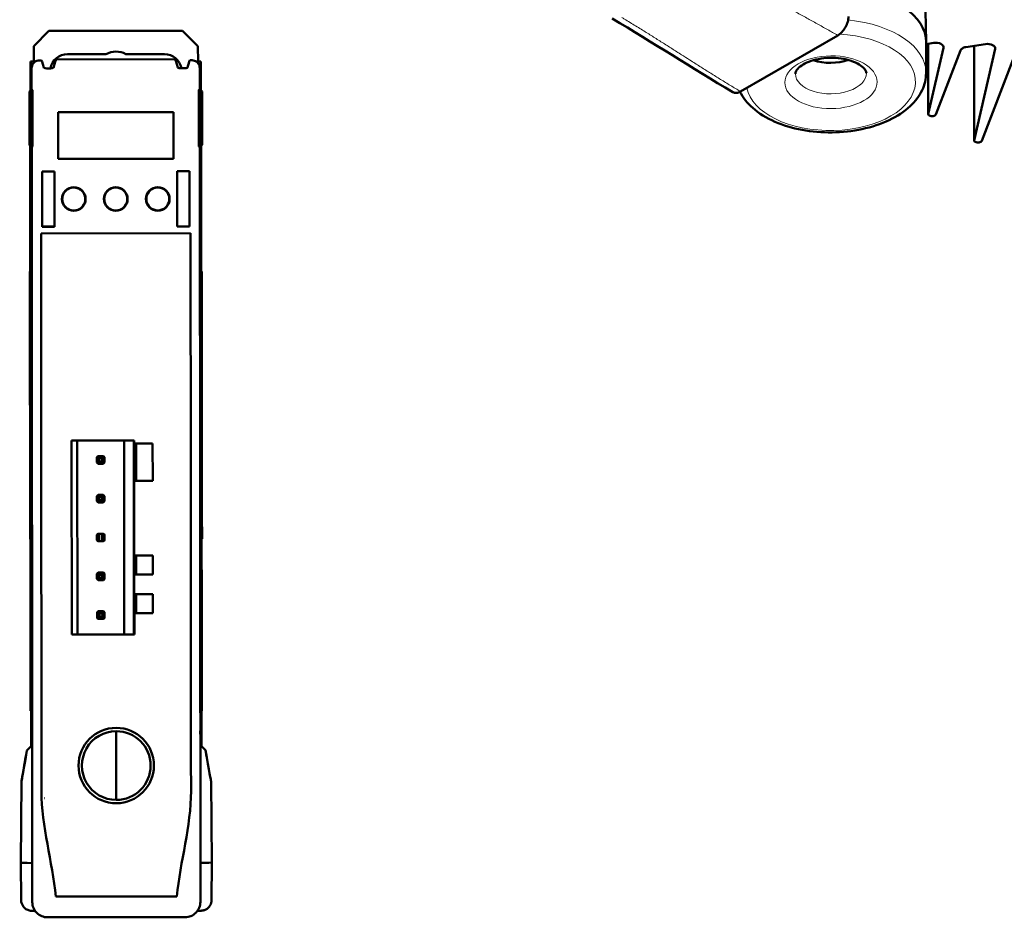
# Model space of a CAD drawing. Header units: millimetres. Extents: x -1 to 364, y 0 to 224.
# Tile 4 of 9: x 175 to 272, y 0 to 88. Entities that reach past the tile are written whole.
import ezdxf

# ---------------------------------------------------------------- set-up
doc = ezdxf.new("R2010")
doc.units = ezdxf.units.MM
doc.layers.add('Arêtes tangentes visibles(ISO)', color=7, linetype='Continuous', lineweight=18)
doc.layers.add('Arêtes visibles(ISO)', color=7, linetype='Continuous', lineweight=50)

msp = doc.modelspace()

# ---------------------------------------------------------------- linework, layer by layer
at = {"layer": 'Arêtes tangentes visibles(ISO)'}
for p, q in [((264.475, 85.73), (264.48, 78.83)), ((265.967, 85.456), (265.967, 85.342)), ((268.981, 85.533), (268.988, 76.234)), ((271.043, 85.347), (271.043, 85.234))]:
    msp.add_line(p, q, dxfattribs=at)
for centre, major_axis, start_param, end_param in [((254.92, 82.815), (9.343, 0.077), 6.277111, 7.666902), ((254.927, 81.961), (8.293, 0.068), 3.241201, 7.748212), ((254.92, 82.815), (3.482, 0.029), 3.135519, 6.289259)]:
    msp.add_ellipse(centre, major_axis=major_axis, ratio=0.571259, start_param=start_param, end_param=end_param, dxfattribs=at)
msp.add_ellipse((254.927, 81.961), major_axis=(-4.532, -0.037), ratio=0.571259, dxfattribs=at)
for points, knots in [([(243.206, 93.385), (243.245, 93.363), (243.283, 93.341), (243.415, 93.265), (243.509, 93.211), (243.792, 93.049), (243.981, 92.942), (244.17, 92.835), (244.549, 92.621), (244.929, 92.408), (245.312, 92.195), (245.653, 92.006), (245.995, 91.818), (246.337, 91.63), (246.68, 91.442), (247.024, 91.254), (247.369, 91.067), (247.713, 90.88), (248.058, 90.694), (248.404, 90.507), (248.749, 90.321), (249.095, 90.134), (249.524, 89.903), (249.607, 89.858), (249.953, 89.672), (250.215, 89.53), (250.477, 89.389), (250.823, 89.202), (251.168, 89.015), (251.512, 88.828), (251.857, 88.641), (252.201, 88.454), (252.544, 88.266), (252.886, 88.078), (253.228, 87.89), (253.569, 87.7), (253.91, 87.511), (254.25, 87.321), (254.588, 87.13), (254.923, 86.941), (255.256, 86.751), (255.588, 86.56)], [3.970926, 3.970926, 3.970926, 3.970926, 3.992443, 3.992443, 4.045089, 4.045089, 4.15038, 4.15038, 4.15038, 4.360961, 4.360961, 4.360961, 4.548784, 4.548784, 4.548784, 4.736658, 4.736658, 4.736658, 4.924572, 4.924572, 4.924572, 5.112509, 5.112509, 5.157741, 5.157741, 5.300446, 5.300446, 5.300446, 5.48836, 5.48836, 5.48836, 5.676234, 5.676234, 5.676234, 5.864056, 5.864056, 5.864056, 6.051828, 6.051828, 6.051828, 6.237821, 6.237821, 6.237821, 6.237821]), ([(246.042, 81.054), (245.716, 81.249), (245.392, 81.444), (245.069, 81.64), (244.744, 81.838), (244.42, 82.037), (244.097, 82.237), (243.774, 82.436), (243.453, 82.637), (243.132, 82.838), (242.812, 83.038), (242.492, 83.24), (242.173, 83.442), (241.854, 83.643), (241.535, 83.845), (241.217, 84.048), (240.976, 84.201), (240.734, 84.355), (240.417, 84.557), (240.34, 84.606), (239.946, 84.857), (239.628, 85.06), (239.31, 85.262), (238.992, 85.464), (238.673, 85.666), (238.354, 85.868), (238.035, 86.07), (237.716, 86.271), (237.395, 86.472), (237.075, 86.673), (236.753, 86.873), (236.43, 87.073), (236.068, 87.297), (235.705, 87.52), (235.339, 87.741), (235.157, 87.852), (234.973, 87.963), (234.698, 88.128), (234.606, 88.183), (234.475, 88.261), (234.438, 88.283), (234.4, 88.306)], [0.001745, 0.001745, 0.001745, 0.001745, 0.187738, 0.187738, 0.187738, 0.37551, 0.37551, 0.37551, 0.563332, 0.563332, 0.563332, 0.751206, 0.751206, 0.751206, 0.93912, 0.93912, 0.93912, 1.081825, 1.081825, 1.127057, 1.127057, 1.314994, 1.314994, 1.314994, 1.502908, 1.502908, 1.502908, 1.690782, 1.690782, 1.690782, 1.878605, 1.878605, 1.878605, 2.089186, 2.089186, 2.089186, 2.194477, 2.194477, 2.247123, 2.247123, 2.26864, 2.26864, 2.26864, 2.26864])]:
    msp.add_open_spline(points, degree=3, knots=knots, dxfattribs=at)
at = {"layer": 'Arêtes visibles(ISO)'}
for p, q in [((264.114, 94.194), (264.269, 85.948)), ((176.656, 85.502), (178.155, 87.004)), ((178.155, 87.004), (191.249, 87.014)), ((191.249, 87.014), (192.782, 85.515)), ((255.588, 86.56), (246.042, 81.054)), ((176.673, 83.995), (176.656, 85.502)), ((192.782, 85.515), (192.799, 84.008)), ((264.262, 82.859), (264.27, 85.883)), ((265.029, 85.816), (264.269, 85.698)), ((264.473, 85.73), (264.478, 78.813)), ((264.48, 78.83), (265.967, 85.342)), ((267.634, 85.083), (265.219, 78.803)), ((270.105, 85.707), (268.172, 85.408)), ((268.979, 85.533), (268.986, 76.218)), ((268.988, 76.234), (271.043, 85.234)), ((190.494, 84.216), (178.914, 84.207)), ((179.967, 84.718), (183.754, 84.721)), ((185.705, 84.722), (189.492, 84.725)), ((272.812, 84.229), (269.726, 76.207)), ((176.819, 83.996), (176.342, 83.995)), ((176.344, 81.164), (176.342, 83.995)), ((176.455, 83.351), (176.457, 81.408)), ((177.641, 83.387), (177.641, 83.39)), ((178.616, 83.39), (178.616, 83.388)), ((190.794, 83.4), (190.794, 83.398)), ((191.769, 83.401), (191.769, 83.399)), ((192.59, 84.008), (193.067, 84.009)), ((192.957, 81.421), (192.955, 83.364)), ((193.069, 81.177), (193.067, 84.009)), ((176.457, 81.277), (176.232, 81.051)), ((176.537, 81.196), (176.31, 80.973)), ((176.457, 81.277), (176.457, 81.408)), ((176.457, 81.277), (176.537, 81.196)), ((176.537, 81.196), (176.542, 75.657)), ((192.876, 81.209), (192.957, 81.29)), ((192.881, 75.67), (192.876, 81.209)), ((192.876, 81.209), (193.103, 80.986)), ((192.957, 81.421), (192.957, 81.29)), ((192.957, 81.29), (193.182, 81.065)), ((176.232, 81.051), (176.31, 80.973)), ((176.232, 81.051), (176.236, 75.801)), ((176.31, 80.973), (176.315, 75.88)), ((193.182, 81.065), (193.103, 80.986)), ((193.103, 80.986), (193.107, 75.893)), ((193.182, 81.065), (193.186, 75.815)), ((179.046, 79.01), (190.371, 79.019)), ((179.05, 74.435), (179.046, 79.01)), ((190.371, 79.019), (190.375, 74.444)), ((264.587, 78.697), (264.544, 78.722)), ((176.236, 75.801), (176.315, 75.88)), ((176.236, 75.801), (176.461, 75.577)), ((176.311, 75.726), (176.356, 20.245)), ((176.315, 75.88), (176.542, 75.657)), ((176.39, 24.393), (176.349, 75.689)), ((176.363, 75.674), (176.397, 74.697)), ((176.542, 75.657), (176.461, 75.577)), ((176.521, 1.493), (176.461, 75.577)), ((193.107, 75.893), (192.881, 75.67)), ((192.961, 75.59), (192.881, 75.67)), ((193.186, 75.815), (192.961, 75.59)), ((192.961, 75.59), (193.021, 1.507)), ((193.026, 74.71), (193.059, 75.688)), ((193.074, 75.702), (193.115, 24.407)), ((193.186, 75.815), (193.107, 75.893)), ((193.111, 75.74), (193.156, 20.259)), ((269.095, 76.101), (269.052, 76.126)), ((190.375, 74.444), (179.05, 74.435)), ((176.405, 74.029), (176.411, 66.87)), ((193.026, 66.884), (193.02, 74.042)), ((177.48, 73.209), (178.693, 73.21)), ((177.484, 67.783), (177.48, 73.209)), ((177.48, 73.206), (178.69, 73.207)), ((178.693, 73.21), (178.69, 73.207)), ((178.69, 73.207), (178.694, 67.787)), ((178.693, 73.21), (178.697, 67.784)), ((190.734, 73.219), (191.946, 73.22)), ((190.738, 67.794), (190.734, 73.219)), ((190.734, 73.219), (190.736, 73.217)), ((190.736, 73.217), (191.946, 73.218)), ((190.741, 67.797), (190.736, 73.217)), ((191.946, 73.22), (191.951, 67.795)), ((178.694, 67.787), (177.484, 67.786)), ((178.697, 67.784), (177.484, 67.783)), ((178.694, 67.787), (178.697, 67.784)), ((190.741, 67.797), (190.738, 67.794)), ((191.951, 67.795), (190.738, 67.794)), ((191.951, 67.798), (190.741, 67.797)), ((177.378, 67.121), (192.058, 67.133)), ((176.404, 66.191), (176.395, 65.952)), ((193.043, 65.965), (193.034, 66.204)), ((176.386, 65.168), (176.41, 35.322)), ((193.077, 35.336), (193.053, 65.182)), ((176.284, 63.37), (176.321, 63.37)), ((176.284, 63.37), (176.285, 60.97)), ((193.121, 63.384), (193.159, 63.384)), ((193.16, 60.984), (193.159, 63.384)), ((176.287, 59.62), (176.285, 60.97)), ((193.16, 60.984), (193.162, 59.634)), ((176.287, 59.62), (176.324, 59.62)), ((176.287, 59.62), (176.287, 59.02)), ((176.287, 59.02), (176.301, 41.47)), ((193.124, 59.634), (193.162, 59.634)), ((193.162, 59.034), (193.162, 59.634)), ((193.176, 41.484), (193.162, 59.034)), ((180.932, 46.799), (180.384, 46.798)), ((180.4, 27.748), (180.384, 46.798)), ((180.932, 46.799), (185.529, 46.803)), ((180.947, 27.749), (180.932, 46.799)), ((185.545, 27.753), (185.529, 46.803)), ((186.474, 46.803), (185.529, 46.803)), ((186.49, 27.753), (186.474, 46.803)), ((186.524, 46.803), (186.474, 46.803)), ((186.524, 46.513), (186.524, 46.803)), ((188.336, 46.514), (186.524, 46.513)), ((186.71, 42.849), (186.707, 46.513)), ((188.339, 42.851), (188.336, 46.514)), ((182.861, 44.647), (182.861, 45.144)), ((182.917, 45.214), (183.086, 45.046)), ((183.086, 44.746), (182.918, 44.577)), ((182.987, 45.271), (183.484, 45.271)), ((183.485, 44.521), (182.987, 44.521)), ((183.086, 45.046), (183.086, 44.746)), ((183.086, 45.046), (183.386, 45.046)), ((183.086, 44.746), (183.386, 44.746)), ((183.386, 45.046), (183.554, 45.214)), ((183.386, 44.746), (183.386, 45.046)), ((183.554, 44.578), (183.386, 44.746)), ((183.611, 45.145), (183.611, 44.647)), ((186.527, 42.849), (188.339, 42.851)), ((186.533, 35.518), (186.527, 42.849)), ((176.301, 41.47), (176.302, 40.87)), ((176.339, 40.87), (176.302, 40.87)), ((176.303, 39.52), (176.302, 40.87)), ((182.864, 40.837), (182.864, 41.334)), ((182.921, 41.404), (183.089, 41.236)), ((183.089, 40.936), (182.921, 40.767)), ((182.99, 41.461), (183.487, 41.461)), ((183.488, 40.711), (182.991, 40.711)), ((183.089, 41.236), (183.089, 40.936)), ((183.089, 41.236), (183.389, 41.236)), ((183.089, 40.936), (183.389, 40.936)), ((183.389, 41.236), (183.557, 41.404)), ((183.389, 40.936), (183.389, 41.236)), ((183.557, 40.768), (183.389, 40.936)), ((183.614, 41.335), (183.614, 40.837)), ((193.177, 40.884), (193.139, 40.884)), ((193.177, 40.884), (193.176, 41.484)), ((193.177, 40.884), (193.178, 39.534)), ((176.303, 39.52), (176.305, 37.12)), ((193.18, 37.134), (193.178, 39.534)), ((176.342, 37.12), (176.305, 37.12)), ((182.867, 37.027), (182.867, 37.524)), ((182.993, 37.651), (183.092, 37.651)), ((183.092, 36.901), (182.994, 36.901)), ((183.092, 37.651), (183.392, 37.651)), ((183.092, 36.901), (183.092, 37.651)), ((183.392, 36.901), (183.092, 36.901)), ((183.392, 37.651), (183.491, 37.651)), ((183.392, 36.901), (183.392, 37.651)), ((183.491, 36.901), (183.392, 36.901)), ((183.617, 37.525), (183.617, 37.027)), ((193.18, 37.134), (193.142, 37.134)), ((186.533, 35.518), (188.345, 35.519)), ((186.717, 33.654), (186.716, 35.518)), ((188.345, 35.519), (188.347, 33.656)), ((176.42, 34.539), (176.43, 34.3)), ((182.996, 33.841), (183.494, 33.841)), ((193.059, 34.313), (193.068, 34.552)), ((176.438, 33.62), (176.443, 26.462)), ((182.87, 33.217), (182.87, 33.714)), ((183.095, 33.616), (182.927, 33.784)), ((182.927, 33.147), (183.095, 33.316)), ((183.494, 33.091), (182.997, 33.091)), ((183.095, 33.316), (183.095, 33.616)), ((183.395, 33.616), (183.095, 33.616)), ((183.095, 33.316), (183.395, 33.316)), ((183.563, 33.784), (183.395, 33.616)), ((183.395, 33.316), (183.395, 33.616)), ((183.395, 33.316), (183.564, 33.148)), ((183.62, 33.715), (183.62, 33.217)), ((188.347, 33.656), (186.535, 33.654)), ((186.536, 31.708), (186.535, 33.654)), ((193.058, 26.475), (193.052, 33.634)), ((188.348, 31.709), (186.536, 31.708)), ((186.721, 29.844), (186.719, 31.708)), ((188.35, 29.846), (188.348, 31.709)), ((182.93, 29.974), (183.098, 29.806)), ((182.999, 30.031), (183.497, 30.031)), ((183.398, 29.806), (183.566, 29.974)), ((182.873, 29.407), (182.873, 29.904)), ((183.098, 29.506), (182.93, 29.337)), ((183.497, 29.281), (183, 29.281)), ((183.098, 29.806), (183.398, 29.806)), ((183.098, 29.806), (183.098, 29.506)), ((183.098, 29.506), (183.398, 29.506)), ((183.398, 29.506), (183.398, 29.806)), ((183.567, 29.338), (183.398, 29.506)), ((183.623, 29.905), (183.623, 29.407)), ((186.538, 29.844), (188.35, 29.846)), ((186.54, 27.753), (186.538, 29.844)), ((180.947, 27.749), (180.4, 27.748)), ((185.545, 27.753), (180.947, 27.749)), ((186.49, 27.753), (185.545, 27.753)), ((186.54, 27.753), (186.49, 27.753)), ((176.437, 25.794), (176.39, 24.393)), ((193.115, 24.407), (193.066, 25.807)), ((176.396, 16.784), (176.39, 24.393)), ((193.115, 24.407), (193.121, 16.798)), ((176.356, 20.245), (176.393, 20.245)), ((193.118, 20.259), (193.156, 20.259)), ((184.758, 17.514), (184.762, 12.264)), ((175.816, 15.425), (175.816, 15.424)), ((193.703, 15.438), (193.703, 15.44)), ((175.456, 13.353), (175.393, 5.356)), ((194.067, 13.368), (194.143, 5.371)), ((175.428, 1.672), (175.393, 5.356)), ((194.114, 1.687), (194.143, 5.371)), ((191.522, 0.005), (178.022, -0.005))]:
    msp.add_line(p, q, dxfattribs=at)
for centre, radius in [((180.59, 70.499), 1.163), ((184.715, 70.502), 1.163), ((188.84, 70.505), 1.163), ((184.76, 14.889), 3.698)]:
    msp.add_circle(centre, radius, dxfattribs=at)
for centre, radius, start, end in [((179.968, 83.03), 1.688, 90.0461, 170.03103), ((184.731, 82.947), 2.025, 61.25471, 118.83749), ((189.493, 83.038), 1.688, 9.97404, 90.0461), ((180.59, 70.499), 1.125, 90.0461, 173.12995), ((184.715, 70.502), 1.125, 90.0461, 173.12995), ((188.84, 70.505), 1.125, 90.0461, 173.12995), ((180.59, 70.499), 1.125, 173.12995, 186.96225), ((180.59, 70.499), 1.125, 353.12995, 6.96225), ((184.715, 70.502), 1.125, 173.12995, 186.96225), ((184.715, 70.502), 1.125, 353.12995, 6.96225), ((188.84, 70.505), 1.125, 173.12995, 186.96225), ((188.84, 70.505), 1.125, 353.12995, 6.96225), ((180.59, 70.499), 1.125, 186.96225, 270.0461), ((180.59, 70.499), 1.125, 270.0461, 353.12995), ((184.715, 70.502), 1.125, 186.96225, 270.0461), ((184.715, 70.502), 1.125, 270.0461, 353.12995), ((188.84, 70.505), 1.125, 186.96225, 270.0461), ((188.84, 70.505), 1.125, 270.0461, 353.12995), ((183.236, 44.896), 0.45, 135.0461, 146.48879), ((183.236, 44.896), 0.45, 213.60341, 225.0461), ((183.236, 44.896), 0.45, 123.60341, 135.0461), ((183.236, 44.896), 0.45, 225.0461, 236.48879), ((183.236, 44.896), 0.45, 45.0461, 56.48879), ((183.236, 44.896), 0.45, 303.60341, 315.0461), ((183.236, 44.896), 0.45, 33.60341, 45.0461), ((183.236, 44.896), 0.45, 315.0461, 326.48879), ((183.239, 41.086), 0.45, 135.0461, 146.48879), ((183.239, 41.086), 0.45, 213.60341, 225.0461), ((183.239, 41.086), 0.45, 123.60341, 135.0461), ((183.239, 41.086), 0.45, 225.0461, 236.48879), ((183.239, 41.086), 0.45, 45.0461, 56.48879), ((183.239, 41.086), 0.45, 303.60341, 315.0461), ((183.239, 41.086), 0.45, 33.60341, 45.0461), ((183.239, 41.086), 0.45, 315.0461, 326.48879), ((183.242, 37.276), 0.45, 123.60341, 146.48879), ((183.242, 37.276), 0.45, 213.60341, 236.48879), ((183.242, 37.276), 0.45, 33.60341, 56.48879), ((183.242, 37.276), 0.45, 303.60341, 326.48879), ((183.245, 33.466), 0.45, 123.60341, 135.0461), ((183.245, 33.466), 0.45, 45.0461, 56.48879), ((183.245, 33.466), 0.45, 135.0461, 146.48879), ((183.245, 33.466), 0.45, 213.60341, 225.0461), ((183.245, 33.466), 0.45, 225.0461, 236.48879), ((183.245, 33.466), 0.45, 303.60341, 315.0461), ((183.245, 33.466), 0.45, 33.60341, 45.0461), ((183.245, 33.466), 0.45, 315.0461, 326.48879), ((183.248, 29.656), 0.45, 135.0461, 146.48879), ((183.248, 29.656), 0.45, 123.60341, 135.0461), ((183.248, 29.656), 0.45, 45.0461, 56.48879), ((183.248, 29.656), 0.45, 33.60341, 45.0461), ((183.248, 29.656), 0.45, 213.60341, 225.0461), ((183.248, 29.656), 0.45, 225.0461, 236.48879), ((183.248, 29.656), 0.45, 303.60341, 315.0461), ((183.248, 29.656), 0.45, 315.0461, 326.48879), ((184.76, 14.889), 3.375, 90.0461, 270.0461), ((184.76, 14.889), 3.375, 270.0461, 90.0461)]:
    msp.add_arc(centre, radius, start, end, dxfattribs=at)
for centre, major_axis, ratio, start_param, end_param in [((254.895, 85.839), (9.375, 0.077), 0.571259, 6.277111, 7.661438), ((265.224, 85.398), (0.75, 0.001), 0.576327, 0.850447, 1.832195), ((265.224, 85.398), (0.75, 0.001), 0.576327, 6.151885, 7.133632), ((268.366, 84.99), (-0.75, -0.001), 0.576327, 5.519203, 6.064618), ((268.366, 84.99), (0.75, 0.001), 0.576327, 1.832195, 2.37761), ((270.299, 85.29), (0.75, 0.001), 0.576327, 0.850447, 1.832195), ((270.299, 85.29), (0.75, 0.001), 0.576327, 6.151885, 7.133632), ((254.895, 85.839), (-3.45, -0.028), 0.571259, 1.047004, 2.094589), ((176.349, 70.67), (0.011, -13.328), 0.017455, 2.616792, 3.124139), ((178.128, 83.39), (-0.487, 0), 0.149451, 0.030042, 3.11155), ((191.281, 83.401), (-0.487, 0), 0.149451, 0.030042, 3.11155), ((193.082, 70.683), (0.011, -13.328), 0.017455, 3.159046, 3.666394), ((264.703, 78.814), (-0.225, 0), 0.576327, 6.151885, 6.610033), ((264.703, 78.814), (-0.225, 0), 0.576327, 0.326848, 0.784997), ((264.852, 78.85), (-0.375, 0), 0.576327, 0.784997, 1.854011), ((264.852, 78.85), (0.375, 0), 0.576327, 4.995604, 6.064618), ((269.211, 76.218), (-0.225, 0), 0.576327, 6.151885, 6.610033), ((269.211, 76.218), (-0.225, 0), 0.576327, 0.326848, 0.784997), ((269.36, 76.254), (-0.375, 0), 0.576327, 0.784997, 1.854011), ((269.36, 76.254), (0.375, 0), 0.576327, 4.995604, 6.064618), ((176.392, 74.029), (-0.001, 0.75), 0.017455, 4.712389, 5.811946), ((193.033, 74.042), (0.001, -0.75), 0.017455, 3.612832, 4.712389), ((176.398, 66.87), (-0.001, 0.75), 0.017455, 3.577925, 4.712389), ((193.039, 66.884), (0.001, -0.75), 0.017455, 4.712389, 5.846853), ((176.401, 65.273), (0.001, 0.777), 0.019466, 0.510353, 1.706445), ((193.038, 65.287), (0.003, -0.777), 0.019466, 1.435148, 2.631239), ((176.425, 35.217), (-0.003, 0.777), 0.019466, 1.435148, 2.631239), ((193.062, 35.23), (-0.001, -0.777), 0.019466, 0.510353, 1.706445), ((176.425, 33.62), (-0.001, 0.75), 0.017455, 4.712389, 5.846853), ((193.065, 33.634), (0.001, -0.75), 0.017455, 3.577925, 4.712389), ((176.43, 26.462), (-0.001, 0.75), 0.017455, 3.612832, 4.712389), ((193.071, 26.475), (0.001, -0.75), 0.017455, 4.712389, 5.811946), ((176.381, 29.821), (-0.011, 13.328), 0.017455, 3.366751, 3.666394), ((193.115, 29.834), (-0.011, 13.328), 0.017455, 2.616792, 2.916436), ((184.282, 63.642), (8.826, 50.289), 0.000263, 2.853583, 3.490025), ((178.418, 30.253), (2.603, 14.83), 0.001492, 3.133129, 3.501994), ((185.16, 63.643), (8.907, -50.275), 0.000263, 5.934752, 6.284756), ((191.077, 30.263), (-2.626, 14.826), 0.001492, 2.781192, 3.150056), ((184.76, 15.411), (-9.287, -0.007), 0.008727, 6.009978, 6.010337), ((184.76, 15.411), (9.287, 0.007), 0.008727, 0.272848, 0.273207), ((184.763, 11.738), (-8.306, -0.007), 0.008727, 0.554052, 0.559479), ((184.768, 5.363), (-9.375, -0.008), 0.008727, 6.283109, 6.778121), ((184.768, 5.363), (9.375, 0.008), 0.008727, 5.788252, 6.283261)]:
    msp.add_ellipse(centre, major_axis=major_axis, ratio=ratio, start_param=start_param, end_param=end_param, dxfattribs=at)
for points in [[(245.286, 80.984), (241.305, 83.358), (237.422, 85.854), (233.45, 88.221)], [(177.204, 84.102), (177.124, 84.102), (177.045, 84.089), (176.97, 84.065)], [(177.204, 84.102), (177.279, 84.102), (177.354, 84.102), (177.429, 84.103)], [(177.429, 84.103), (177.5, 83.975), (177.571, 83.737), (177.641, 83.39)], [(178.914, 84.207), (178.815, 84.159), (178.715, 83.886), (178.616, 83.39)], [(190.494, 84.216), (190.594, 84.168), (190.694, 83.895), (190.794, 83.4)], [(191.769, 83.401), (191.839, 83.748), (191.909, 83.987), (191.979, 84.114)], [(191.979, 84.114), (192.054, 84.114), (192.13, 84.114), (192.205, 84.114)], [(192.439, 84.077), (192.363, 84.102), (192.284, 84.114), (192.205, 84.114)], [(176.97, 84.065), (176.821, 84.015), (176.556, 83.821), (176.455, 83.508), (176.455, 83.351)], [(192.955, 83.364), (192.955, 83.521), (192.854, 83.833), (192.588, 84.028), (192.439, 84.077)]]:
    msp.add_open_spline(points, degree=3, dxfattribs=at)
for points, knots in [([(255.588, 86.56), (255.728, 86.641), (255.867, 86.753), (256.127, 87.029), (256.245, 87.19), (256.44, 87.531), (256.516, 87.708), (256.621, 88.062), (256.648, 88.237), (256.648, 88.398)], [0, 0, 0, 0, 0.0792233, 0.0792233, 0.1594067, 0.1594067, 0.2364923, 0.2364923, 0.3151556, 0.3151556, 0.3151556, 0.3151556]), ([(251.438, 82.799), (251.438, 82.877), (251.456, 82.962), (251.592, 83.203), (251.72, 83.357), (252.085, 83.641), (252.3, 83.771), (252.814, 84.005), (253.114, 84.108), (253.776, 84.267), (254.139, 84.322), (254.886, 84.372), (255.269, 84.365), (256.01, 84.291), (256.366, 84.223), (257.006, 84.041), (257.291, 83.927), (257.758, 83.679), (257.942, 83.546), (258.211, 83.295), (258.295, 83.177), (258.386, 82.99), (258.4, 82.921), (258.402, 82.856)], [0.786759, 0.786759, 0.786759, 0.786759, 1.099704, 1.099704, 1.421047, 1.421047, 1.690024, 1.690024, 1.965518, 1.965518, 2.250031, 2.250031, 2.539253, 2.539253, 2.827624, 2.827624, 3.109555, 3.109555, 3.381668, 3.381668, 3.653681, 3.653681, 3.916204, 3.916204, 3.916204, 3.916204]), ([(264.262, 82.859), (264.261, 82.283), (264.124, 81.709), (263.599, 80.599), (263.192, 80.07), (262.119, 79.072), (261.423, 78.618), (259.83, 77.86), (258.927, 77.563), (257.026, 77.157), (256.03, 77.048), (254.039, 77.024), (253.045, 77.107), (251.142, 77.46), (250.235, 77.731), (248.592, 78.45), (247.856, 78.899), (246.721, 79.902), (246.289, 80.436), (245.996, 81.029)], [3.928352, 3.928352, 3.928352, 3.928352, 4.191472, 4.191472, 4.480283, 4.480283, 4.809388, 4.809388, 5.149044, 5.149044, 5.485745, 5.485745, 5.820795, 5.820795, 6.157351, 6.157351, 6.496948, 6.496948, 6.794086, 6.794086, 6.794086, 6.794086]), ([(245.286, 80.984), (245.29, 80.982), (245.294, 80.979), (245.396, 80.923), (245.511, 80.901), (245.765, 80.926), (245.903, 80.974), (246.042, 81.054)], [0.1560675, 0.1560675, 0.1560675, 0.1560675, 0.1594067, 0.1594067, 0.2364923, 0.2364923, 0.3151556, 0.3151556, 0.3151556, 0.3151556]), ([(181.707, 70.635), (181.703, 70.666), (181.698, 70.696), (181.67, 70.834), (181.632, 70.937), (181.521, 71.143), (181.443, 71.243), (181.254, 71.417), (181.141, 71.488), (180.883, 71.595), (180.737, 71.624), (180.589, 71.624)], [0.254439, 0.254439, 0.254439, 0.254439, 0.2667864, 0.2667864, 0.3105822, 0.3105822, 0.3606688, 0.3606688, 0.4136017, 0.4136017, 0.4725496, 0.4725496, 0.4725496, 0.4725496]), ([(185.832, 70.638), (185.828, 70.669), (185.823, 70.699), (185.795, 70.837), (185.757, 70.94), (185.646, 71.147), (185.568, 71.246), (185.379, 71.42), (185.266, 71.492), (185.008, 71.598), (184.862, 71.627), (184.714, 71.627)], [0.254439, 0.254439, 0.254439, 0.254439, 0.2667864, 0.2667864, 0.3105822, 0.3105822, 0.3606688, 0.3606688, 0.4136017, 0.4136017, 0.4725496, 0.4725496, 0.4725496, 0.4725496]), ([(189.957, 70.642), (189.953, 70.672), (189.948, 70.703), (189.92, 70.84), (189.882, 70.944), (189.771, 71.15), (189.693, 71.249), (189.504, 71.424), (189.391, 71.495), (189.133, 71.602), (188.987, 71.63), (188.839, 71.63)], [0.254439, 0.254439, 0.254439, 0.254439, 0.2667864, 0.2667864, 0.3105822, 0.3105822, 0.3606688, 0.3606688, 0.4136017, 0.4136017, 0.4725496, 0.4725496, 0.4725496, 0.4725496]), ([(178.825, 2.021), (178.497, 5.472), (177.425, 8.922), (177.419, 16.681), (177.416, 20.989), (177.41, 28.265), (177.407, 31.234), (177.403, 36.058), (177.402, 37.914), (177.397, 43.48), (177.394, 47.191), (177.388, 54.657), (177.385, 58.413), (177.381, 63.82), (177.38, 65.471), (177.378, 67.121)], [-4.330181, -4.330181, -4.330181, -4.330181, -2.949646, -2.949646, -1.226563, -1.226563, -0.039099, -0.039099, 0.703066, 0.703066, 2.187396, 2.187396, 3.689783, 3.689783, 4.35, 4.35, 4.35, 4.35]), ([(192.058, 67.133), (192.059, 66.039), (192.059, 64.945), (192.063, 60.652), (192.065, 57.452), (192.07, 51.284), (192.073, 48.316), (192.077, 43.492), (192.078, 41.636), (192.083, 36.07), (192.086, 32.359), (192.093, 23.227), (192.097, 17.806), (192.104, 8.934), (191.038, 5.482), (190.716, 2.03)], [-0.15, -0.15, -0.15, -0.15, 0.287567, 0.287567, 1.567305, 1.567305, 2.754769, 2.754769, 3.496934, 3.496934, 4.981264, 4.981264, 7.149646, 7.149646, 8.530181, 8.530181, 8.530181, 8.530181]), ([(184.758, 17.514), (184.758, 17.612), (184.758, 17.709), (184.758, 17.889), (184.758, 17.972), (184.757, 18.111), (184.757, 18.166), (184.757, 18.243), (184.757, 18.264), (184.757, 18.264), (184.757, 18.264), (184.757, 18.264)], [0, 0, 0, 0, 0.0390599, 0.0390599, 0.0781243, 0.0781243, 0.1171932, 0.1171932, 0.1568685, 0.1568685, 0.1575903, 0.1575903, 0.1575903, 0.1575903]), ([(176.508, 16.89), (176.417, 16.805), (176.332, 16.723), (176.157, 16.549), (176.07, 16.459), (175.991, 16.374)], [1.4203556, 1.4203556, 1.4203556, 1.4203556, 1.5019673, 1.5019673, 1.5982933, 1.5982933, 1.5982933, 1.5982933]), ([(193.527, 16.388), (193.448, 16.473), (193.361, 16.563), (193.186, 16.736), (193.1, 16.819), (193.008, 16.904)], [6.2119451, 6.2119451, 6.2119451, 6.2119451, 6.3082711, 6.3082711, 6.3898859, 6.3898859, 6.3898859, 6.3898859]), ([(184.762, 12.264), (184.762, 12.167), (184.762, 12.07), (184.762, 11.889), (184.763, 11.807), (184.763, 11.668), (184.763, 11.613), (184.763, 11.536), (184.763, 11.515), (184.763, 11.514), (184.763, 11.514), (184.763, 11.514)], [0, 0, 0, 0, 0.0390599, 0.0390599, 0.0781243, 0.0781243, 0.1171932, 0.1171932, 0.1568685, 0.1568685, 0.1575903, 0.1575903, 0.1575903, 0.1575903]), ([(190.716, 2.03), (190.667, 2.03), (190.618, 2.03), (190.466, 2.03), (190.364, 2.03), (190.057, 2.03), (189.852, 2.03), (189.323, 2.029), (188.997, 2.029), (188.347, 2.028), (188.022, 2.028), (187.372, 2.028), (187.046, 2.027), (186.396, 2.027), (186.071, 2.027), (185.421, 2.026), (185.096, 2.026), (184.77, 2.026), (184.77, 2.026), (184.445, 2.025), (184.12, 2.025), (183.47, 2.025), (183.145, 2.024), (182.494, 2.024), (182.169, 2.024), (181.519, 2.023), (181.194, 2.023), (180.501, 2.022), (180.134, 2.022), (179.583, 2.021), (179.4, 2.021), (179.125, 2.021), (179.033, 2.021), (178.902, 2.021), (178.864, 2.021), (178.825, 2.021)], [-3.912513, -3.912513, -3.912513, -3.912513, -3.892886, -3.892886, -3.85195, -3.85195, -3.770077, -3.770077, -3.640018, -3.640018, -3.50996, -3.50996, -3.379901, -3.379901, -3.249842, -3.249842, -3.119783, -3.119783, -3.119783, -3.119783, -2.989724, -2.989724, -2.859665, -2.859665, -2.729606, -2.729606, -2.599548, -2.599548, -2.452645, -2.452645, -2.379194, -2.379194, -2.342469, -2.342469, -2.327053, -2.327053, -2.327053, -2.327053]), ([(175.428, 1.672), (175.429, 1.559), (175.449, 1.448), (175.516, 1.245), (175.564, 1.157), (175.675, 0.995), (175.738, 0.933), (175.872, 0.817), (175.934, 0.781), (176.053, 0.717), (176.1, 0.7), (176.177, 0.674), (176.205, 0.666), (176.259, 0.653), (176.28, 0.649), (176.329, 0.64), (176.35, 0.637), (176.419, 0.628), (176.449, 0.626), (176.566, 0.619), (176.658, 0.615), (176.791, 0.612), (176.8, 0.611), (176.809, 0.611)], [0.0000762, 0.0000762, 0.0000762, 0.0000762, 0.0028755, 0.0028755, 0.0059763, 0.0059763, 0.0100608, 0.0100608, 0.0162513, 0.0162513, 0.0251132, 0.0251132, 0.0348393, 0.0348393, 0.0473435, 0.0473435, 0.0692723, 0.0692723, 0.1329146, 0.1329146, 0.2852809, 0.2852809, 0.295718, 0.295718, 0.295718, 0.295718]), ([(176.521, 1.493), (176.521, 1.295), (176.56, 1.099), (176.714, 0.731), (176.828, 0.564), (177.108, 0.289), (177.271, 0.181), (177.631, 0.033), (177.825, -0.006), (178.022, -0.005)], [0, 0, 0, 0, 0.0792233, 0.0792233, 0.1594067, 0.1594067, 0.2364923, 0.2364923, 0.3151556, 0.3151556, 0.3151556, 0.3151556]), ([(191.522, 0.005), (191.72, 0.006), (191.916, 0.045), (192.284, 0.199), (192.452, 0.312), (192.727, 0.593), (192.834, 0.755), (192.982, 1.115), (193.021, 1.31), (193.021, 1.507)], [0, 0, 0, 0, 0.0792233, 0.0792233, 0.1594067, 0.1594067, 0.2364923, 0.2364923, 0.3151556, 0.3151556, 0.3151556, 0.3151556]), ([(192.735, 0.624), (192.855, 0.627), (192.949, 0.631), (193.07, 0.638), (193.104, 0.64), (193.187, 0.649), (193.214, 0.651), (193.322, 0.675), (193.358, 0.684), (193.466, 0.723), (193.521, 0.743), (193.65, 0.822), (193.695, 0.853), (193.789, 0.934), (193.835, 0.978), (193.952, 1.124), (194.028, 1.247), (194.098, 1.496), (194.113, 1.591), (194.114, 1.687)], [2.8458779, 2.8458779, 2.8458779, 2.8458779, 2.9891502, 2.9891502, 3.0653334, 3.0653334, 3.1034249, 3.1034249, 3.1177225, 3.1177225, 3.1273141, 3.1273141, 3.1314581, 3.1314581, 3.1345744, 3.1345744, 3.1391285, 3.1391285, 3.1415165, 3.1415165, 3.1415165, 3.1415165])]:
    msp.add_open_spline(points, degree=3, knots=knots, dxfattribs=at)

doc.saveas('drawing.dxf')
